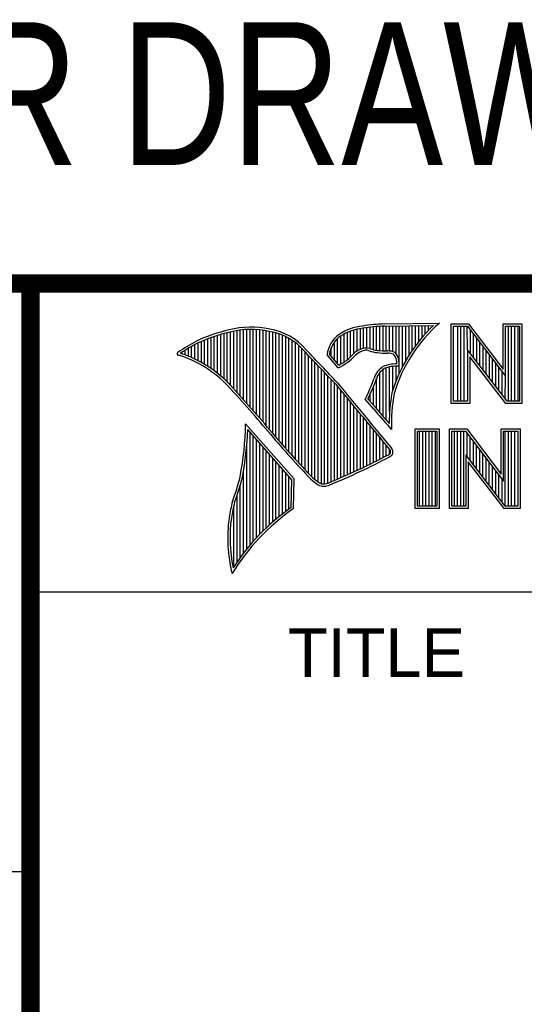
# Model space of a CAD drawing. Header units: inches. Extents: x 0.2 to 16.8, y 0.1 to 10.8.
# Tile 5 of 12: x 13.053 to 13.606, y 1.181 to 2.259. Entities that reach past the tile are written whole.
import ezdxf
from ezdxf.enums import TextEntityAlignment as Align

# ---------------------------------------------------------------- set-up
doc = ezdxf.new("R2010")
doc.units = ezdxf.units.IN
doc.header["$LTSCALE"] = 0.935
doc.header["$MEASUREMENT"] = 0
doc.layers.get('0').update_dxf_attribs({"linetype": 'CONTINUOUS'})
doc.styles.get("Standard").update_dxf_attribs({"font": 'txt', "width": 0.8})

msp = doc.modelspace()

# ---------------------------------------------------------------- linework, layer by layer
at = {"color": 2, "linetype": 'CONTINUOUS'}
for p, q in [((13.06524, 1.96953), (16.74504, 1.96953)), ((13.06524, 1.96953), (13.06524, 0.26053)), ((13.29154, 1.85098), (13.29154, 1.91881)), ((13.2951, 1.84706), (13.2951, 1.91935)), ((13.29865, 1.84311), (13.29865, 1.91976)), ((13.30221, 1.83913), (13.30221, 1.92002)), ((13.30576, 1.83512), (13.30576, 1.92013)), ((13.30932, 1.83108), (13.30932, 1.92011)), ((13.31287, 1.82701), (13.31287, 1.91995)), ((13.31643, 1.8229), (13.31643, 1.91964)), ((13.31998, 1.81877), (13.31998, 1.91919)), ((13.4195, 1.89369), (13.4195, 1.91934)), ((13.42306, 1.89637), (13.42306, 1.92027)), ((13.42661, 1.89822), (13.42661, 1.92095)), ((13.43017, 1.89946), (13.43017, 1.92144)), ((13.43372, 1.89972), (13.43372, 1.92195)), ((13.43727, 1.89906), (13.43727, 1.9224)), ((13.44083, 1.89795), (13.44083, 1.92278)), ((13.44438, 1.89725), (13.44438, 1.9231)), ((13.44794, 1.89688), (13.44794, 1.92337)), ((13.45149, 1.89664), (13.45149, 1.92357)), ((13.45293, 1.92614), (13.51325, 1.92706)), ((13.453, 1.92364), (13.50667, 1.92446)), ((13.45505, 1.8965), (13.45505, 1.92367)), ((13.4586, 1.89642), (13.4586, 1.92372)), ((13.46216, 1.89573), (13.46216, 1.92378)), ((13.46571, 1.8935), (13.46571, 1.92383)), ((13.46926, 1.87203), (13.46926, 1.92389)), ((13.47282, 1.87938), (13.47282, 1.92394)), ((13.47637, 1.88593), (13.47637, 1.92399)), ((13.47993, 1.89186), (13.47993, 1.92405)), ((13.48348, 1.89728), (13.48348, 1.9241)), ((13.48704, 1.90228), (13.48704, 1.92416)), ((13.49059, 1.90692), (13.49059, 1.92421)), ((13.49415, 1.91125), (13.49415, 1.92427)), ((13.4977, 1.9153), (13.4977, 1.92432)), ((13.50125, 1.9191), (13.50125, 1.92437)), ((13.52607, 1.92627), (13.54513, 1.92627)), ((13.52607, 1.83895), (13.52607, 1.92627)), ((13.5286, 1.92374), (13.54388, 1.92374)), ((13.5286, 1.84148), (13.5286, 1.92374)), ((13.53324, 1.84148), (13.53324, 1.92374)), ((13.53672, 1.84148), (13.53672, 1.92374)), ((13.5402, 1.84148), (13.5402, 1.92374)), ((13.54409, 1.89763), (13.54367, 1.92374)), ((13.54388, 1.92374), (13.58542, 1.86899)), ((13.54513, 1.92627), (13.58289, 1.87651)), ((13.54715, 1.89365), (13.54715, 1.91943)), ((13.58289, 1.92627), (13.60361, 1.92627)), ((13.58289, 1.87651), (13.58289, 1.92627)), ((13.58542, 1.92374), (13.60109, 1.92374)), ((13.58542, 1.86899), (13.58542, 1.92374)), ((13.58885, 1.84148), (13.58885, 1.92374)), ((13.59233, 1.84148), (13.59233, 1.92374)), ((13.5958, 1.84148), (13.5958, 1.92374)), ((13.59928, 1.84148), (13.59928, 1.92374)), ((13.60109, 1.92374), (13.60109, 1.84148)), ((13.60361, 1.92627), (13.60361, 1.83895)), ((13.256, 1.88183), (13.256, 1.90844)), ((13.25955, 1.87962), (13.25955, 1.90983)), ((13.26311, 1.87724), (13.26311, 1.91114)), ((13.26666, 1.87469), (13.26666, 1.91236)), ((13.27022, 1.87195), (13.27022, 1.9135)), ((13.27377, 1.86901), (13.27377, 1.91455)), ((13.27733, 1.86584), (13.27733, 1.91553)), ((13.28088, 1.86243), (13.28088, 1.91642)), ((13.28444, 1.85873), (13.28444, 1.91727)), ((13.28799, 1.85487), (13.28799, 1.91812)), ((13.32353, 1.8146), (13.32353, 1.9186)), ((13.32709, 1.8104), (13.32709, 1.91788)), ((13.33064, 1.80617), (13.33064, 1.91718)), ((13.3342, 1.80197), (13.3342, 1.91628)), ((13.33775, 1.79782), (13.33775, 1.91515)), ((13.34131, 1.79371), (13.34131, 1.91378)), ((13.34486, 1.78966), (13.34486, 1.91216)), ((13.34841, 1.78565), (13.34841, 1.91026)), ((13.35197, 1.78168), (13.35197, 1.90806)), ((13.40173, 1.8824), (13.40173, 1.91011)), ((13.40529, 1.88228), (13.40529, 1.91288)), ((13.40884, 1.88443), (13.40884, 1.91496)), ((13.41239, 1.88698), (13.41239, 1.91671)), ((13.41595, 1.89003), (13.41595, 1.91816)), ((13.55062, 1.88913), (13.55062, 1.91485)), ((13.5541, 1.88461), (13.5541, 1.91027)), ((13.23467, 1.89211), (13.23467, 1.89717)), ((13.23823, 1.89072), (13.23823, 1.89937)), ((13.24178, 1.88921), (13.24178, 1.90148)), ((13.24534, 1.88757), (13.24534, 1.90349)), ((13.24889, 1.8858), (13.24889, 1.90537)), ((13.25245, 1.88389), (13.25245, 1.90695)), ((13.35552, 1.77776), (13.35552, 1.90551)), ((13.35908, 1.77389), (13.35908, 1.90255)), ((13.36263, 1.77005), (13.36263, 1.89912)), ((13.39462, 1.89075), (13.39462, 1.89989)), ((13.39818, 1.88658), (13.39818, 1.90616)), ((13.58728, 1.84148), (13.54409, 1.89763)), ((13.54409, 1.89763), (13.54409, 1.84148)), ((13.55757, 1.8801), (13.55757, 1.90569)), ((13.56105, 1.87558), (13.56105, 1.90111)), ((13.23112, 1.89338), (13.23112, 1.89487)), ((13.36619, 1.76626), (13.36619, 1.89522)), ((13.36974, 1.76251), (13.36974, 1.89151)), ((13.3733, 1.75881), (13.3733, 1.88779)), ((13.40222, 1.87796), (13.39013, 1.89218)), ((13.40289, 1.88104), (13.39274, 1.89296)), ((13.58603, 1.83895), (13.54661, 1.89019)), ((13.54661, 1.89019), (13.54661, 1.83895)), ((13.56452, 1.87106), (13.56452, 1.89653)), ((13.568, 1.86654), (13.568, 1.89195)), ((13.57147, 1.86202), (13.57147, 1.88737)), ((13.37685, 1.75559), (13.37685, 1.88406)), ((13.3804, 1.75292), (13.3804, 1.88032)), ((13.38396, 1.75121), (13.38396, 1.87658)), ((13.45149, 1.82467), (13.45149, 1.8764)), ((13.45505, 1.82065), (13.45505, 1.87803)), ((13.4586, 1.83026), (13.4586, 1.87896)), ((13.46216, 1.85354), (13.46216, 1.87953)), ((13.46571, 1.8636), (13.46571, 1.87975)), ((13.57495, 1.85751), (13.57495, 1.88279)), ((13.57843, 1.85299), (13.57843, 1.8782)), ((13.38751, 1.75092), (13.38751, 1.87282)), ((13.39107, 1.7518), (13.39107, 1.86907)), ((13.39462, 1.75332), (13.39462, 1.8653)), ((13.44438, 1.83308), (13.44438, 1.86652)), ((13.44794, 1.82881), (13.44794, 1.87298)), ((13.5819, 1.84847), (13.5819, 1.87362)), ((13.58538, 1.84395), (13.58542, 1.86899)), ((13.39818, 1.75478), (13.39818, 1.86153)), ((13.40173, 1.75627), (13.40173, 1.85744)), ((13.44083, 1.83724), (13.44083, 1.85725)), ((13.40529, 1.75779), (13.40529, 1.85313)), ((13.40884, 1.75933), (13.40884, 1.84883)), ((13.41239, 1.76089), (13.41239, 1.84452)), ((13.44136, 1.83283), (13.43192, 1.84365)), ((13.44327, 1.83444), (13.4349, 1.84404)), ((13.43727, 1.84132), (13.43727, 1.84907)), ((13.41595, 1.76248), (13.41595, 1.84021)), ((13.4195, 1.76409), (13.4195, 1.83591)), ((13.54661, 1.83895), (13.52607, 1.83895)), ((13.54409, 1.84148), (13.5286, 1.84148)), ((13.60361, 1.83895), (13.58603, 1.83895)), ((13.60109, 1.84148), (13.58728, 1.84148)), ((13.42306, 1.76573), (13.42306, 1.83161)), ((13.42661, 1.76739), (13.42661, 1.8273)), ((13.43017, 1.76908), (13.43017, 1.823)), ((13.35405, 1.75643), (13.30096, 1.81676)), ((13.43372, 1.7708), (13.43372, 1.8187)), ((13.43727, 1.77254), (13.43727, 1.8144)), ((13.46086, 1.81059), (13.45857, 1.8131)), ((13.48648, 1.81126), (13.51278, 1.81126)), ((13.48648, 1.72404), (13.48648, 1.81126)), ((13.51278, 1.81126), (13.51278, 1.72404)), ((13.52409, 1.81135), (13.54315, 1.81135)), ((13.52409, 1.72404), (13.52409, 1.81135)), ((13.54315, 1.81135), (13.58091, 1.76159)), ((13.58091, 1.81135), (13.60163, 1.81135)), ((13.58091, 1.76159), (13.58091, 1.81135)), ((13.60163, 1.81135), (13.60163, 1.72404)), ((13.35153, 1.7555), (13.30329, 1.81033)), ((13.30576, 1.68403), (13.30576, 1.80752)), ((13.30932, 1.68812), (13.30932, 1.80348)), ((13.44083, 1.77431), (13.44083, 1.8101)), ((13.44438, 1.77611), (13.44438, 1.8058)), ((13.44794, 1.77793), (13.44794, 1.8015)), ((13.48901, 1.80873), (13.51025, 1.80873)), ((13.48901, 1.72656), (13.48901, 1.80873)), ((13.49139, 1.72656), (13.49139, 1.80873)), ((13.49487, 1.72656), (13.49487, 1.80873)), ((13.49835, 1.72656), (13.49835, 1.80873)), ((13.50182, 1.72656), (13.50182, 1.80873)), ((13.5053, 1.72656), (13.5053, 1.80873)), ((13.50877, 1.72656), (13.50877, 1.80873)), ((13.51025, 1.80873), (13.51025, 1.72656)), ((13.52662, 1.80882), (13.5419, 1.80882)), ((13.52662, 1.72656), (13.52662, 1.80882)), ((13.52962, 1.72656), (13.52962, 1.80882)), ((13.5331, 1.72656), (13.5331, 1.80882)), ((13.53658, 1.72656), (13.53658, 1.80882)), ((13.54005, 1.72656), (13.54005, 1.80882)), ((13.5419, 1.80882), (13.58343, 1.75408)), ((13.54353, 1.78086), (13.54353, 1.80667)), ((13.547, 1.77634), (13.547, 1.80209)), ((13.58343, 1.80882), (13.59911, 1.80882)), ((13.58343, 1.75408), (13.58343, 1.80882)), ((13.58523, 1.72656), (13.58523, 1.80882)), ((13.58871, 1.72656), (13.58871, 1.80882)), ((13.59218, 1.72656), (13.59218, 1.80882)), ((13.59566, 1.72656), (13.59566, 1.80882)), ((13.59911, 1.80882), (13.59911, 1.72656)), ((13.30221, 1.67974), (13.30221, 1.79289)), ((13.31287, 1.69203), (13.31287, 1.79944)), ((13.31643, 1.69577), (13.31643, 1.7954)), ((13.31998, 1.69935), (13.31998, 1.79136)), ((13.45149, 1.77978), (13.45149, 1.7972)), ((13.45505, 1.78166), (13.45505, 1.7929)), ((13.55048, 1.77182), (13.55048, 1.79751)), ((13.55395, 1.76731), (13.55395, 1.79293)), ((13.32353, 1.70279), (13.32353, 1.78732)), ((13.32709, 1.70609), (13.32709, 1.78328)), ((13.33064, 1.70926), (13.33064, 1.77924)), ((13.4586, 1.78369), (13.4586, 1.7886)), ((13.5853, 1.72656), (13.5421, 1.78271)), ((13.5421, 1.78271), (13.5421, 1.72656)), ((13.55743, 1.76279), (13.55743, 1.78835)), ((13.5609, 1.75827), (13.5609, 1.78377)), ((13.56438, 1.75375), (13.56438, 1.77919)), ((13.3342, 1.7123), (13.3342, 1.77521)), ((13.33775, 1.71523), (13.33775, 1.77117)), ((13.58405, 1.72404), (13.54463, 1.77528)), ((13.54463, 1.77528), (13.54463, 1.72404)), ((13.56785, 1.74924), (13.56785, 1.77461)), ((13.57133, 1.74472), (13.57133, 1.77003)), ((13.29865, 1.67524), (13.29865, 1.76538)), ((13.34131, 1.71804), (13.34131, 1.76713)), ((13.34486, 1.72075), (13.34486, 1.76309)), ((13.34841, 1.72336), (13.34841, 1.75905)), ((13.57481, 1.7402), (13.57481, 1.76545)), ((13.57828, 1.73568), (13.57828, 1.76087)), ((13.2951, 1.67051), (13.2951, 1.7497)), ((13.35097, 1.72517), (13.35153, 1.7555)), ((13.35345, 1.72385), (13.35405, 1.75643)), ((13.58176, 1.73117), (13.58176, 1.75628)), ((13.29154, 1.66553), (13.29154, 1.73835)), ((13.28799, 1.66026), (13.28799, 1.7273)), ((13.51025, 1.72656), (13.48901, 1.72656)), ((13.5421, 1.72656), (13.52662, 1.72656)), ((13.59911, 1.72656), (13.5853, 1.72656)), ((13.51278, 1.72404), (13.48648, 1.72404)), ((13.54463, 1.72404), (13.52409, 1.72404)), ((13.60163, 1.72404), (13.58405, 1.72404)), ((13.06532, 1.63288), (16.75003, 1.63288)), ((11.48203, 1.32652), (13.06532, 1.32652))]:
    msp.add_line(p, q, dxfattribs=at)
at = {"color": 7, "linetype": 'CONTINUOUS', "const_width": 0.02}
for points in [[(11.47181, 1.97017), (16.75, 1.97072)], [(13.06532, 1.97072), (13.06532, 0.25859)]]:
    msp.add_lwpolyline(points, dxfattribs=at)
at = {"color": 2, "linetype": 'CONTINUOUS'}
for centre, radius, start, end in [((13.32159, 1.74678), 0.17696, 102.61616, 114.85138), ((13.30696, 1.83024), 0.0924, 77.28123, 105.0674), ((13.30696, 1.83024), 0.0899, 77.23252, 105.10138), ((13.31672, 1.85517), 0.06605, 40.23363, 80.77381), ((13.43544, 1.8654), 0.05875, 96.30074, 123.16833), ((13.43544, 1.8654), 0.05625, 96.24482, 123.12649), ((13.46164, 1.71381), 0.2125, 92.34774, 98.83694), ((13.46164, 1.71381), 0.21, 92.35648, 98.85215), ((13.6217, 1.80282), 0.16742, 133.40156, 163.45729), ((13.6217, 1.80282), 0.16492, 131.11944, 163.41344), ((13.32159, 1.74678), 0.17445, 102.59854, 114.8293), ((13.31672, 1.85517), 0.06355, 40.16477, 80.84234), ((13.42128, 1.88893), 0.03132, 125.03263, 174.04731), ((13.42128, 1.88893), 0.02882, 125.11271, 171.95579), ((13.34469, 1.72355), 0.20804, 117.93456, 124.56901), ((13.34469, 1.72355), 0.20554, 117.95333, 124.03672), ((9.40027, -1.90184), 5.49306, 43.24574, 43.76673), ((13.43621, 1.87527), 0.02486, 112.91918, 132.2696), ((13.43297, 1.88573), 0.01401, 72.6167, 117.38928), ((13.43297, 1.88573), 0.01151, 72.93864, 117.86399), ((13.4494, 1.93175), 0.03487, 249.44206, 263.13397), ((13.22745, 1.89354), 0.00155, 121.35241, 265.80295), ((13.1892, 1.77053), 0.12731, 43.16665, 72.57035), ((13.1892, 1.77053), 0.12981, 43.16665, 71.84991), ((9.40027, -1.90184), 5.49056, 43.24659, 43.76754), ((13.37956, 1.92888), 0.05573, 293.99221, 318.44329), ((13.37956, 1.92888), 0.05323, 295.99548, 318.5906), ((13.43621, 1.87527), 0.02236, 112.6635, 131.92934), ((13.4494, 1.93175), 0.03737, 249.55533, 263.16741), ((13.45847, 2.02567), 0.13171, 264.112, 269.10191), ((13.45847, 2.02567), 0.12921, 264.12125, 269.07042), ((13.45706, 1.87884), 0.01764, 64.46566, 92.25069), ((13.45706, 1.87884), 0.01514, 66.31988, 92.50203), ((13.45226, 1.88343), 0.01431, 355.29927, 40.45), ((13.45226, 1.88343), 0.01681, 347.11859, 42.40459), ((13.46381, 1.86004), 0.02298, 122.696, 163.50087), ((13.46381, 1.86004), 0.02048, 123.35042, 163.71723), ((13.46628, 1.84233), 0.03993, 89.6555, 111.87276), ((13.46628, 1.84233), 0.03743, 86.37714, 111.50552), ((13.22645, 1.94562), 0.22937, 333.60713, 339.84173), ((13.22645, 1.94562), 0.23187, 334.02045, 339.86208), ((12.2454, 0.89881), 1.41208, 39.91497, 42.76606), ((12.24514, 0.89858), 1.41493, 39.91549, 42.76646), ((65.65147, 44.96661), 67.738, 219.521915, 219.600266), ((65.65147, 44.96661), 67.7355, 219.521847, 219.600368), ((13.63048, 1.81832), 0.17229, 169.23802, 180.37507), ((13.63048, 1.81832), 0.16979, 169.28062, 182.60745), ((13.73386, 2.07061), 0.37696, 219.10944, 223.08928), ((13.73386, 2.07061), 0.37446, 219.10281, 222.59283), ((12.96474, 1.82251), 0.33627, 349.08552, 359.02075), ((12.96474, 1.82251), 0.33877, 349.0755, 357.93971), ((14.0519, 2.41283), 0.94497, 220.0426, 224.01185), ((14.0519, 2.41283), 0.94247, 220.04277, 224.00772), ((13.44621, 1.78019), 0.01748, 24.6833, 34.32084), ((13.14464, 2.36485), 0.66065, 291.98682, 298.2489), ((13.14464, 2.36485), 0.66315, 291.99886, 298.25072), ((13.45093, 1.79431), 0.0131, 299.25537, 311.26656), ((13.45093, 1.79431), 0.0156, 299.17127, 314.80636), ((13.44621, 1.78019), 0.01498, 26.36685, 33.89706), ((13.44509, 1.78607), 0.01457, 353.68959, 3.05291), ((13.44509, 1.78607), 0.01707, 350.48075, 4.78094), ((13.07775, 1.81151), 0.22347, 339.0707, 346.3663), ((13.07775, 1.81151), 0.22597, 339.10894, 346.38136), ((13.41341, 1.8005), 0.05791, 227.15939, 236.78824), ((13.41341, 1.8005), 0.06041, 227.09351, 236.92146), ((13.38665, 1.762), 0.01361, 242.84885, 298.05148), ((13.38665, 1.762), 0.01111, 243.48954, 298.69918), ((13.49561, 1.6793), 0.2156, 165.93567, 170.68559), ((13.49561, 1.6793), 0.2131, 165.97576, 170.67578), ((13.48781, 1.52939), 0.23886, 124.95107, 147.09813), ((13.44694, 1.69217), 0.16556, 172.35618, 193.79577), ((13.48781, 1.52939), 0.23636, 124.64296, 148.55647), ((13.44694, 1.69217), 0.16306, 172.36898, 191.68679)]:
    msp.add_arc(centre, radius, start, end, dxfattribs=at)

# ---------------------------------------------------------------- texts
at = {"color": 7, "linetype": 'CONTINUOUS', "width": 0.8}
msp.add_text('CUSTOMER DRAWING', height=0.15625, dxfattribs=at).set_placement((13.06681, 2.10012), align=Align.CENTER)
at = {"color": 2, "linetype": 'CONTINUOUS'}
msp.add_text('TITLE', height=0.053254, dxfattribs=at).set_placement((13.34735, 1.5397))

doc.saveas('drawing.dxf')
